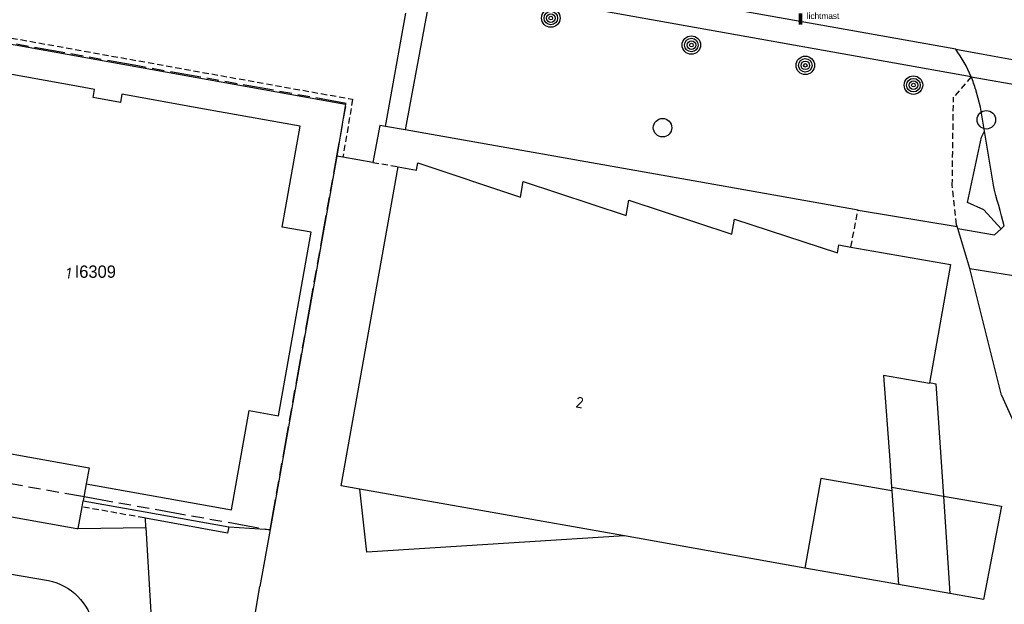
# Model space of a CAD drawing. Extents: x 168491 to 169507, y 481494 to 482503.
# Tile 31 of 108: x 168793 to 168873, y 482032 to 482079. Entities that reach past the tile are written whole.
import ezdxf
from ezdxf.enums import TextEntityAlignment as Align

# ---------------------------------------------------------------- set-up
doc = ezdxf.new("R2010")
doc.units = 0
doc.header["$LTSCALE"] = 0.5
doc.linetypes.add('KAD', pattern=[12, 5, -1, 2, -1, 2, -1])
doc.linetypes.add('STIPPELFIJN', pattern=[1.5, 1, -0.5])
doc.layers.get('0').update_dxf_attribs({"linetype": 'CONTINUOUS'})
for name, color, linetype in [('G01', 3, 'KAD'), ('G_BTD', 3, 'CONTINUOUS'), ('G_GBI', 7, 'CONTINUOUS'), ('G_GBIP1', 7, 'CONTINUOUS'), ('G_OTD', 7, 'CONTINUOUS'), ('G_PNDMV', 1, 'CONTINUOUS'), ('G_WGD', 2, 'CONTINUOUS'), ('NAR', 7, 'CONTINUOUS'), ('PPAL', 7, 'CONTINUOUS'), ('PSTM', 170, 'CONTINUOUS'), ('PVGO', 7, 'CONTINUOUS'), ('Z01', 2, 'CONTINUOUS')]:
    doc.layers.add(name, color=color, linetype=linetype)
doc.layers.add('PND', color=8, linetype='CONTINUOUS', lineweight=25)
doc.styles.add('ISO', font='isocpeur.ttf', dxfattribs={"height": 1})

# ---------------------------------------------------------------- blocks, each defined once
blk = doc.blocks.new('KUNSTOBJ')
at = {"color": 0}
blk.add_circle((0, 0), 0.75, dxfattribs=at)
at = {"color": 0, "flags": 2}
blk.add_attdef('KUNSTOBJECT', (1.45, 0), '', height=1, dxfattribs=at)
blk = doc.blocks.new('SPEELOBJ')
at = {"color": 0, "linetype": 'Continuous'}
blk.add_circle((0, 0), 0.75, dxfattribs=at)
at = {"color": 0, "flags": 2}
blk.add_attdef('SPEELOBJECT', (1.45, 0), '', height=1, dxfattribs=at)
blk = doc.blocks.new('BOOM')
at = {"color": 0}
for radius in [0.75, 0.55, 0.35, 0.15]:
    blk.add_circle((0, 0), radius, dxfattribs=at)
blk = doc.blocks.new('PAAL')
at = {"linetype": 'ByBlock', "lineweight": -2}
h = blk.add_hatch(color=0, dxfattribs=at)
h.dxf.hatch_style = 1
h.paths.add_polyline_path([(0.15, 0.8), (-0.15, 0.8), (-0.15, -0.1), (0, -0.1, -0.414214), (-0.1, 0, -1), (0.1, 0, -0.414214), (0, -0.1), (0.15, -0.1)])
at = {"linetype": 'ByBlock', "lineweight": -2, "true_color": 0x681648}
h = blk.add_hatch(color=219, dxfattribs=at)
h.dxf.hatch_style = 1
h.paths.add_polyline_path([(-0.1, 0, 1), (0.1, 0, 1)])
at = {"color": 0, "linetype": 'ByBlock', "lineweight": -2}
blk.add_attdef('PAAL', (0.5, 0.35), '', height=0.5, dxfattribs=at)

msp = doc.modelspace()

# ---------------------------------------------------------------- linework, layer by layer
at = {"layer": 'G01'}
msp.add_lwpolyline([(168784.642, 482078.804), (168783.379, 482071.795), (168780.309, 482070.197), (168778.606, 482060.671), (168777.142, 482052.501), (168779.173, 482052.149), (168779.828, 482052.035), (168779.596, 482050.752), (168779.001, 482047.455), (168778.416, 482044.189), (168790.993, 482041.925), (168798.323, 482040.616), (168813.545, 482037.902), (168816.603, 482055.04), (168819.728, 482072.508), (168802.81, 482075.55)], close=True, dxfattribs=at)
at = {"layer": 'G_BTD', "linetype": 'STIPPELFIJN', "lineweight": -3, "transparency": 33554687}
for points in [[(168779.858, 482070.289), (168779.909, 482070.571), (168783.102, 482071.743), (168784.453, 482079.273), (168820.243, 482072.841)], [(168870.415, 482074.675), (168868.982, 482073.008)], [(168820.243, 482072.841), (168819.454, 482068.138)], [(168868.882, 482065.871), (168868.982, 482073.008)], [(168869.284, 482062.505), (168869.235, 482062.664), (168868.882, 482065.871)], [(168803.439, 482038.842), (168803.333, 482038.861), (168798.305, 482039.763)]]:
    msp.add_lwpolyline(points, dxfattribs=at)
at = {"layer": 'G_BTD', "linetype": 'Continuous', "lineweight": 25, "transparency": 33554687}
for points in [[(168822.45, 482070.716), (168821.872, 482067.717)], [(168822.91, 482070.635), (168822.45, 482070.716)], [(168861.239, 482063.846), (168849.994, 482065.838), (168824.5, 482070.353)], [(168871.243, 482069.773), (168871.493, 482070.252)], [(168872.852, 482062.335), (168871.436, 482063.865), (168870.107, 482064.458), (168871.243, 482069.773)], [(168819.454, 482068.138), (168818.961, 482068.223)], [(168821.872, 482067.717), (168819.454, 482068.138)], [(168861.239, 482063.846), (168869.284, 482062.505)], [(168869.332, 482062.346), (168869.284, 482062.505)], [(168872.877, 482048.83), (168870.313, 482059.119)], [(168872.877, 482048.83), (168876.935, 482039.83), (168877.579, 482038.567)]]:
    msp.add_lwpolyline(points, dxfattribs=at)
at = {"layer": 'G_GBI', "linetype": 'Continuous', "lineweight": 25, "transparency": 33554687}
for points in [[(168863.964, 482041.36), (168868.166, 482040.626)], [(168863.986, 482041.057), (168864.532, 482033.451)], [(168868.166, 482040.626), (168868.168, 482040.626), (168872.871, 482039.804), (168871.415, 482032.235), (168868.695, 482032.716)], [(168868.695, 482032.716), (168864.532, 482033.451)]]:
    msp.add_lwpolyline(points, dxfattribs=at)
at = {"layer": 'G_GBIP1', "linetype": 'Continuous', "lineweight": 25, "transparency": 33554687}
for points in [[(168867.049, 482049.842), (168867.556, 482049.754)], [(168867.556, 482049.754), (168868.166, 482040.626)], [(168868.166, 482040.626), (168868.695, 482032.716)]]:
    msp.add_lwpolyline(points, dxfattribs=at)
at = {"layer": 'G_OTD', "linetype": 'STIPPELFIJN', "lineweight": -3, "transparency": 33554687}
for points in [[(168821.872, 482067.717), (168823.944, 482067.367)], [(168860.661, 482060.849), (168861.239, 482063.846)]]:
    msp.add_lwpolyline(points, dxfattribs=at)
at = {"layer": 'G_PNDMV', "linetype": 'Continuous', "lineweight": 25, "transparency": 33554687}
for points in [[(168799.293, 482073.641), (168797.996, 482073.887), (168785.208, 482076.181), (168783.751, 482068.06), (168781.044, 482068.546), (168778.374, 482053.637), (168781.081, 482053.151), (168780.722, 482051.148)], [(168810.41, 482039.509), (168811.857, 482047.578), (168814.222, 482047.155), (168816.888, 482062.065), (168814.522, 482062.451), (168815.993, 482070.658), (168808.231, 482072.051), (168801.51, 482073.252), (168801.42, 482072.59), (168799.204, 482072.979), (168799.293, 482073.641)], [(168820.83, 482041.207), (168819.319, 482041.475), (168823.944, 482067.367)], [(168823.944, 482067.367), (168825.415, 482067.098), (168825.523, 482067.677), (168833.848, 482064.901), (168834.084, 482066.155), (168842.419, 482063.402), (168842.639, 482064.646), (168850.994, 482061.891), (168851.216, 482063.116), (168859.564, 482060.381), (168859.676, 482061.022), (168860.661, 482060.849)], [(168860.661, 482060.849), (168868.744, 482059.426), (168867.071, 482049.965)], [(168867.035, 482049.763), (168863.313, 482050.422)], [(168863.313, 482050.422), (168863.806, 482043.557)], [(168867.049, 482049.842), (168867.035, 482049.763)], [(168867.071, 482049.965), (168867.049, 482049.842)], [(168791.396, 482042.919), (168791.629, 482044.219), (168798.871, 482042.92), (168798.638, 482041.62)], [(168863.806, 482043.557), (168863.964, 482041.36)], [(168798.638, 482041.62), (168810.41, 482039.509)], [(168863.986, 482041.057), (168858.215, 482042.074), (168856.933, 482034.795)], [(168842.284, 482037.397), (168820.83, 482041.207)], [(168863.964, 482041.36), (168863.986, 482041.057)], [(168856.933, 482034.795), (168842.284, 482037.397)]]:
    msp.add_lwpolyline(points, dxfattribs=at)
at = {"layer": 'G_WGD', "lineweight": -3, "transparency": 33554687}
for points in [[(168869.159, 482076.901), (168814.55, 482086.657), (168778.605, 482093.064)], [(168869.159, 482076.901), (168871.393, 482076.501), (168875.566, 482075.756), (168875.984, 482075.681)], [(168870.415, 482074.675), (168874.744, 482073.899)], [(168798.638, 482041.62), (168798.393, 482040.255)], [(168790.745, 482039.272), (168797.882, 482038.001), (168797.989, 482038.003)], [(168803.464, 482038.085), (168804.481, 482021.086), (168824.316, 482017.505)], [(168810.188, 482038.127), (168813.55, 482037.912)], [(168775.256, 482037.26), (168795.562, 482033.775)]]:
    msp.add_lwpolyline(points, dxfattribs=at)
at = {"layer": 'G_WGD', "linetype": 'Continuous', "lineweight": 25, "transparency": 33554687}
for points in [[(168826.757, 482082.482), (168824.5, 482070.353)], [(168870.415, 482074.675), (168826.757, 482082.482)], [(168822.91, 482070.635), (168824.554, 482079.828)], [(168780.35, 482070.2), (168783.544, 482071.372), (168784.857, 482078.692), (168819.665, 482072.437), (168818.961, 482068.223)], [(168871.171, 482072.215), (168870.782, 482073.599)], [(168871.493, 482070.252), (168871.171, 482072.215)], [(168824.5, 482070.353), (168822.91, 482070.635)], [(168872.214, 482065.871), (168871.493, 482070.252)], [(168818.961, 482068.223), (168813.55, 482037.912)], [(168869.332, 482062.346), (168872.312, 482061.835), (168872.852, 482062.335)], [(168870.313, 482059.119), (168869.332, 482062.346)], [(168872.852, 482062.335), (168873.104, 482062.568)], [(168870.313, 482059.119), (168874.357, 482058.458)], [(168798.305, 482039.763), (168798.393, 482040.255)], [(168798.393, 482040.255), (168803.422, 482039.353)], [(168797.989, 482038.003), (168798.305, 482039.763)], [(168803.422, 482039.353), (168810.188, 482038.127)], [(168810.188, 482038.127), (168810.099, 482037.635), (168803.439, 482038.842)], [(168803.464, 482038.085), (168803.439, 482038.842)], [(168797.989, 482038.003), (168803.464, 482038.085)], [(168813.55, 482037.912), (168812.727, 482033.301)], [(168824.316, 482017.505), (168823.558, 482029.844), (168811.984, 482028.93), (168812.727, 482033.301)]]:
    msp.add_lwpolyline(points, dxfattribs=at)
at = {"layer": 'G_WGD', "lineweight": -3, "transparency": 33554687}
for points in [[(168870.415, 482074.675, 0.0637681), (168869.159, 482076.901)], [(168795.562, 482033.775, -0.302509), (168799.213, 482030.094)]]:
    msp.add_lwpolyline(points, format="xyb", dxfattribs=at)
at = {"layer": 'G_WGD', "linetype": 'Continuous', "lineweight": 25, "transparency": 33554687}
for points in [[(168870.782, 482073.599, 0.0286476), (168870.415, 482074.675)], [(168873.104, 482062.568, -0.0071546), (168872.214, 482065.871)]]:
    msp.add_lwpolyline(points, format="xyb", dxfattribs=at)
at = {"layer": 'PND', "linetype": 'Continuous', "lineweight": 25, "transparency": 33554687}
for points in [[(168842.284, 482037.397), (168821.405, 482036.092), (168820.83, 482041.207)], [(168864.532, 482033.451), (168856.933, 482034.795)]]:
    msp.add_lwpolyline(points, dxfattribs=at)

# ---------------------------------------------------------------- block references
at = {"layer": 'PPAL', "linetype": 'Continuous', "lineweight": 13, "transparency": 33554687}
msp.add_blockref('PAAL', (168856.581, 482079.009), dxfattribs=at).add_auto_attribs({'PAAL': 'lichtmast'})
at = {"layer": 'PSTM', "linetype": 'Continuous', "lineweight": 0, "transparency": 33554687}
for name, p in [('KUNSTOBJ', (168871.647, 482071.178)), ('SPEELOBJ', (168845.383, 482070.536))]:
    msp.add_blockref(name, p, dxfattribs=at)
at = {"layer": 'PVGO', "linetype": 'Continuous', "lineweight": 0, "transparency": 33554687}
for p in [(168836.318, 482079.434), (168847.721, 482077.242), (168856.963, 482075.596), (168865.733, 482073.99)]:
    msp.add_blockref('BOOM', p, dxfattribs=at)

# ---------------------------------------------------------------- texts
at = {"layer": 'NAR', "linetype": 'Continuous', "lineweight": 25, "transparency": 33554687, "style": 'ISO'}
for s, rotation, p in [('1', 350, (168797.219, 482058.739)), ('2', 349.9, (168838.659, 482048.234))]:
    msp.add_text(s, height=0.9, rotation=rotation, dxfattribs=at).set_placement(p, align=Align.MIDDLE_CENTER)
at = {"layer": 'Z01', "ltscale": 0.5}
msp.add_text('I6309', height=1, dxfattribs=at).set_placement((168797.6932, 482058.353))

doc.saveas('drawing.dxf')
